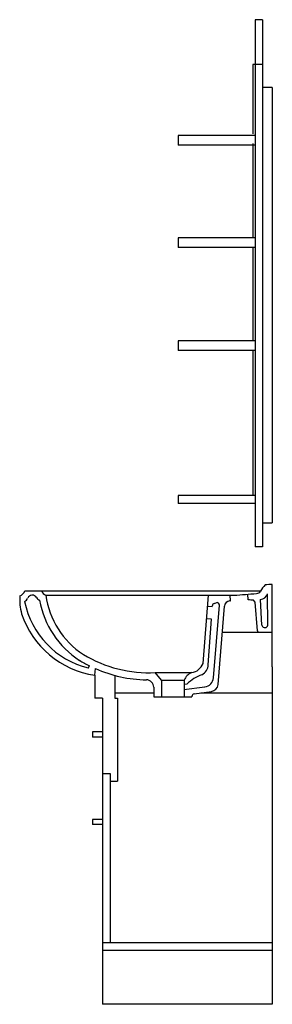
# Model space of a CAD drawing. Header units: millimetres. Extents: x -0.51 to -0.01, y 0 to 1.95.
import ezdxf

# ---------------------------------------------------------------- set-up
doc = ezdxf.new("R2010")
doc.units = ezdxf.units.MM
doc.layers.add('BLOCKS', color=3, linetype='Continuous')

msp = doc.modelspace()

# ---------------------------------------------------------------- linework, layer by layer
at = {"layer": 'BLOCKS'}
for p, q in [((-0.0341, 1.952), (-0.0485, 1.952)), ((-0.0485, 1.952), (-0.0485, 0.907)), ((-0.0341, 1.952), (-0.0341, 0.907)), ((-0.0532, 1.863), (-0.0532, 1.7254)), ((-0.0485, 1.863), (-0.0532, 1.863)), ((-0.0341, 1.863), (-0.0485, 1.863)), ((-0.015, 1.8174), (-0.0341, 1.8174)), ((-0.015, 1.8174), (-0.015, 0.9548)), ((-0.0485, 1.7222), (-0.2014, 1.7222)), ((-0.2014, 1.7222), (-0.2014, 1.7031)), ((-0.0485, 1.7031), (-0.2014, 1.7031)), ((-0.0532, 1.7063), (-0.0532, 1.5197)), ((-0.2014, 1.5197), (-0.2014, 1.5006)), ((-0.0485, 1.5197), (-0.2014, 1.5197)), ((-0.0485, 1.5006), (-0.2014, 1.5006)), ((-0.0532, 1.5006), (-0.0532, 1.3156)), ((-0.2014, 1.3156), (-0.2014, 1.2965)), ((-0.0485, 1.3156), (-0.2014, 1.3156)), ((-0.0485, 1.2965), (-0.2014, 1.2965)), ((-0.0532, 1.2965), (-0.0532, 1.0087)), ((-0.2014, 1.0087), (-0.2014, 0.9929)), ((-0.0485, 1.0087), (-0.2014, 1.0087)), ((-0.0485, 0.9929), (-0.2014, 0.9929)), ((-0.0341, 0.9548), (-0.015, 0.9548)), ((-0.0341, 0.907), (-0.0485, 0.907)), ((-0.015, 0.7379), (-0.015, 0.8325)), ((-0.505, 0.8198), (-0.0377, 0.8198)), ((-0.4631, 0.8112), (-0.0905, 0.8112)), ((-0.1521, 0.6758), (-0.1413, 0.8112)), ((-0.0975, 0.7998), (-0.0984, 0.8113)), ((-0.0625, 0.8017), (-0.0634, 0.8131)), ((-0.0485, 0.7972), (-0.0518, 0.801)), ((-0.0354, 0.7518), (-0.0384, 0.8023)), ((-0.0237, 0.7519), (-0.0242, 0.8138)), ((-0.1336, 0.7882), (-0.143, 0.7889)), ((-0.1337, 0.7882), (-0.1335, 0.7904)), ((-0.1313, 0.6474), (-0.1196, 0.791)), ((-0.1302, 0.7948), (-0.1262, 0.7962)), ((-0.1224, 0.634), (-0.1096, 0.7896)), ((-0.0993, 0.7997), (-0.0975, 0.7998)), ((-0.0442, 0.7403), (-0.0485, 0.7972)), ((-0.1354, 0.7633), (-0.145, 0.7641)), ((-0.1418, 0.6733), (-0.1354, 0.7633)), ((-0.0312, 0.7472), (-0.0294, 0.7469)), ((-0.1139, 0.7379), (-0.0149, 0.7379)), ((-0.015, 0.6692), (-0.0149, 0.7379)), ((-0.3793, 0.6667), (-0.377, 0.6713)), ((-0.3665, 0.6523), (-0.3651, 0.6657)), ((-0.015, 0.6692), (-0.015, 0)), ((-0.3665, 0.6523), (-0.3665, 0.6529)), ((-0.3665, 0.6523), (-0.3665, 0.6069)), ((-0.3265, 0.6523), (-0.3265, 0.6069)), ((-0.2564, 0.6573), (-0.2564, 0.6573)), ((-0.2342, 0.6425), (-0.2467, 0.6576)), ((-0.2467, 0.6576), (-0.1742, 0.6576)), ((-0.2495, 0.6285), (-0.2492, 0.6098)), ((-0.2342, 0.6425), (-0.2342, 0.6098)), ((-0.2342, 0.6425), (-0.1892, 0.6425)), ((-0.1899, 0.6242), (-0.1487, 0.6292)), ((-0.1892, 0.6425), (-0.1892, 0.6098)), ((-0.1892, 0.635), (-0.1837, 0.6351)), ((-0.3512, 0.6069), (-0.3665, 0.6069)), ((-0.3512, 0.6069), (-0.3512, 0)), ((-0.3265, 0.6174), (-0.2493, 0.6174)), ((-0.3265, 0.6069), (-0.3212, 0.6069)), ((-0.3212, 0.6069), (-0.3212, 0.4424)), ((-0.2492, 0.6098), (-0.1742, 0.6098)), ((-0.1742, 0.6105), (-0.1742, 0.6098)), ((-0.1699, 0.6155), (-0.1352, 0.6204)), ((-0.1564, 0.6174), (-0.015, 0.6174)), ((-0.3712, 0.5399), (-0.3712, 0.5299)), ((-0.3512, 0.5399), (-0.3712, 0.5399)), ((-0.3512, 0.5299), (-0.3712, 0.5299)), ((-0.3512, 0.4574), (-0.3362, 0.4574)), ((-0.3362, 0.4574), (-0.3362, 0.4424)), ((-0.3362, 0.4424), (-0.3212, 0.4424)), ((-0.3362, 0.4424), (-0.3362, 0.1224)), ((-0.3712, 0.3666), (-0.3712, 0.3566)), ((-0.3512, 0.3666), (-0.3712, 0.3666)), ((-0.3512, 0.3566), (-0.3712, 0.3566)), ((-0.3512, 0.1224), (-0.015, 0.1224)), ((-0.3512, 0.1074), (-0.015, 0.1074)), ((-0.015, 0), (-0.3512, 0))]:
    msp.add_line(p, q, dxfattribs=at)
for centre, radius, start, end in [((0.0153, 0.7893), 0.0611, 136.4894, 151.0499), ((-0.0157, 0.754), 0.0785, 89.4595, 99.7169), ((-0.4251, 0.8001), 0.0899, 173.8829, 196.5961), ((-0.5204, 0.8249), 0.0163, 291.3551, 341.6981), ((-0.5123, 0.811), 0.0142, 299.7701, 335.9772), ((-0.4901, 0.8012), 0.01, 31.1676, 155.9772), ((-0.4693, 0.8138), 0.0144, 211.1676, 243.5372), ((-0.2985, 0.833), 0.1801, 190.2725, 237.0378), ((-0.4598, 0.8233), 0.0126, 196.1808, 254.4756), ((-0.2985, 0.833), 0.1661, 187.5705, 236.9944), ((-0.2685, 3.5037), 2.6985, 273.7825, 274.728), ((-0.0656, 0.6707), 0.131, 83.9766, 88.6504), ((-0.0488, 0.8286), 0.0144, 280.8852, 317.7326), ((-0.0403, 0.8192), 0.0169, 276.3641, 341.4881), ((-0.3397, 0.831), 0.1687, 191.0537, 256.4651), ((-0.1285, 0.7901), 0.005, 108.7887, 175.9662), ((-0.1246, 0.7914), 0.005, 355.3256, 108.7887), ((-0.0987, 0.7887), 0.011, 93.4115, 175.3256), ((-0.3397, 0.831), 0.1807, 198.2491, 261.4507), ((-0.0304, 0.7521), 0.005, 183.4113, 261.4387), ((-0.0287, 0.7519), 0.005, 261.4387, 0.4756), ((-0.0417, 0.7404), 0.0025, 184.2878, 270), ((-0.2599, 0.9036), 0.2463, 238.4074, 273.0622), ((-0.2599, 0.9036), 0.2603, 238.3608, 243.2428), ((-0.2599, 0.9036), 0.2603, 246.1672, 269.0512), ((-0.1789, 0.6859), 0.0287, 278.6252, 339.3868), ((-0.1645, 0.6739), 0.0228, 296.4892, 358.5457), ((-0.1651, 0.6337), 0.0256, 111.2788, 160.0202), ((-0.1224, 0.5698), 0.0896, 110.9325, 133.1991), ((-0.1512, 0.649), 0.02, 276.8794, 355.3256), ((-0.2645, 0.6283), 0.015, 0.9004, 89.0512), ((-0.1373, 0.6352), 0.015, 278.0322, 355.3256), ((-0.1692, 0.6105), 0.005, 98.0322, 180)]:
    msp.add_arc(centre, radius, start, end, dxfattribs=at)

doc.saveas('drawing.dxf')
